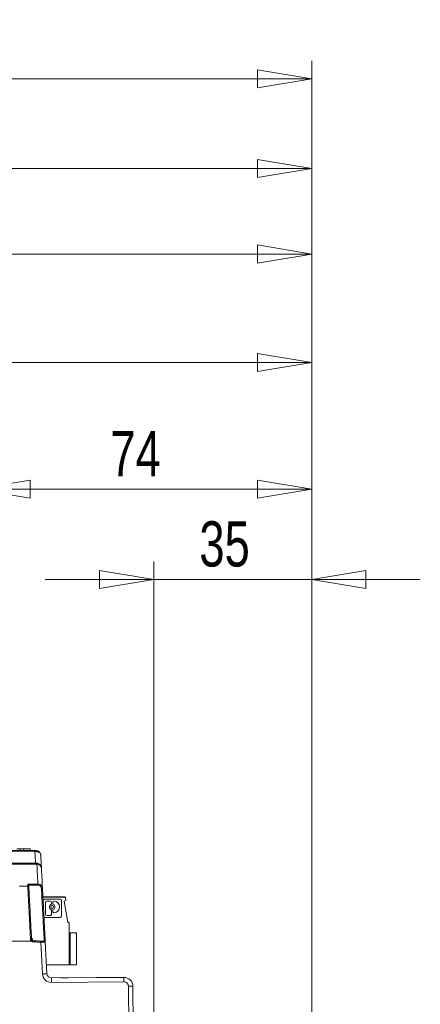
# Model space of a CAD drawing. Header units: millimetres. Extents: x 0 to 2100, y 0 to 1485.
# Tile 71 of 116: x 1348 to 1459, y 503 to 775. Entities that reach past the tile are written whole.
import ezdxf

# ---------------------------------------------------------------- set-up
doc = ezdxf.new("R2010")
doc.units = ezdxf.units.MM
doc.header["$LTSCALE"] = 5
doc.styles.add('SLDTEXTSTYLE1', font='TXT', dxfattribs={"width": 0.75})
doc.dimstyles.new('SLDDIMSTYLE0', dxfattribs={"dimtxt": 12.5, "dimasz": 15, "dimexe": 0, "dimexo": 0.0625, "dimgap": 3.125, "dimtad": 1, "dimdec": 0, "dimlfac": 0.8, "dimrnd": 1e-09, "dimzin": 12, "dimdsep": 46, "dimtxsty": 'SLDTEXTSTYLE1', "dimblk1": 'CLOSED', "dimblk2": 'CLOSED', "dimsah": 1, "dimcen": 0.09, "dimadec": 0, "dimazin": 3, "dimtfac": 1, "dimtofl": 0, "dimtmove": 0, "dimatfit": 3, "dimldrblk": 'CLOSED', "dimfxl": 1, "dimfrac": 2, "dimtolj": 1, "dimtzin": 12, "dimarcsym": 0})
doc.dimstyles.new('SLDDIMSTYLE2', dxfattribs={"dimtxt": 12.5, "dimasz": 15, "dimexe": 0, "dimexo": 0.0625, "dimgap": 3.125, "dimtad": 1, "dimdec": 0, "dimlfac": 0.8, "dimrnd": 1e-09, "dimzin": 12, "dimdsep": 46, "dimtxsty": 'SLDTEXTSTYLE1', "dimblk1": 'CLOSED', "dimblk2": 'CLOSED', "dimsah": 1, "dimcen": 0.09, "dimadec": 0, "dimazin": 3, "dimtfac": 1, "dimtmove": 0, "dimatfit": 0, "dimldrblk": 'CLOSED', "dimfxl": 1, "dimfrac": 2, "dimtolj": 1, "dimtzin": 12, "dimarcsym": 0})

# ---------------------------------------------------------------- blocks, each defined once
blk = doc.blocks.new('_CLOSED')
at = {"color": 0, "linetype": 'ByBlock', "lineweight": -2}
for p, q in [((-1, 0.166667), (0, 0)), ((-1, 0.166667), (-1, -0.166667)), ((0, 0), (-1, -0.166667)), ((0, 0), (-1, 0))]:
    blk.add_line(p, q, dxfattribs=at)
blk = doc.blocks.new('_D_8')
at = {"color": 7, "linetype": 'Continuous', "lineweight": 0}
for p, q in [((1336.11, 551.19), (1336.11, 650.58)), ((1428.91, 262.98), (1428.91, 650.58)), ((1428.91, 645.58), (1336.11, 645.58))]:
    blk.add_line(p, q, dxfattribs=at)
at = {"color": 7, "linetype": 'Continuous', "lineweight": 0, "xscale": 15, "yscale": 15, "rotation": 180}
blk.add_blockref('_CLOSED', (1336.11, 645.58), dxfattribs=at)
at = {"color": 7, "linetype": 'Continuous', "lineweight": 0, "xscale": 15, "yscale": 15}
blk.add_blockref('_CLOSED', (1428.91, 645.58), dxfattribs=at)
at = {"color": 7, "linetype": 'Continuous', "lineweight": 0, "insert": (1373.28, 661.69), "char_height": 12.5, "attachment_point": 1, "style": 'SLDTEXTSTYLE1'}
blk.add_mtext('74', dxfattribs=at)
blk = doc.blocks.new('_D_9')
at = {"color": 7, "linetype": 'Continuous', "lineweight": 0}
for p, q in [((864.18, 549.44), (864.18, 715.62)), ((1428.91, 262.98), (1428.91, 715.62)), ((1428.91, 710.62), (864.18, 710.62))]:
    blk.add_line(p, q, dxfattribs=at)
at = {"color": 7, "linetype": 'Continuous', "lineweight": 0, "xscale": 15, "yscale": 15, "rotation": 180}
blk.add_blockref('_CLOSED', (864.18, 710.62), dxfattribs=at)
at = {"color": 7, "linetype": 'Continuous', "lineweight": 0, "xscale": 15, "yscale": 15}
blk.add_blockref('_CLOSED', (1428.91, 710.62), dxfattribs=at)
at = {"color": 7, "linetype": 'Continuous', "lineweight": 0, "insert": (1132.69, 726.73), "char_height": 12.5, "attachment_point": 1, "style": 'SLDTEXTSTYLE1'}
blk.add_mtext('452', dxfattribs=at)
blk = doc.blocks.new('_D_10')
at = {"color": 7, "linetype": 'Continuous', "lineweight": 0}
for p, q in [((825.43, 450.25), (825.43, 739.23)), ((1428.91, 262.98), (1428.91, 739.23)), ((825.43, 734.23), (1428.91, 734.23))]:
    blk.add_line(p, q, dxfattribs=at)
at = {"color": 7, "linetype": 'Continuous', "lineweight": 0, "xscale": 15, "yscale": 15}
for p, rotation in [((825.43, 734.23), 180), ((1428.91, 734.23), 360)]:
    blk.add_blockref('_CLOSED', p, dxfattribs=dict(at, rotation=rotation))
at = {"color": 7, "linetype": 'Continuous', "lineweight": 0, "insert": (1113.32, 750.34), "char_height": 12.5, "attachment_point": 1, "style": 'SLDTEXTSTYLE1'}
blk.add_mtext('483', dxfattribs=at)
blk = doc.blocks.new('_D_11')
at = {"color": 7, "linetype": 'Continuous', "lineweight": 0}
for p, q in [((809.9, 335.25), (809.9, 764.07)), ((1428.91, 262.98), (1428.91, 764.07)), ((809.9, 759.07), (1428.91, 759.07))]:
    blk.add_line(p, q, dxfattribs=at)
at = {"color": 7, "linetype": 'Continuous', "lineweight": 0, "xscale": 15, "yscale": 15, "rotation": 180}
blk.add_blockref('_CLOSED', (809.9, 759.07), dxfattribs=at)
at = {"color": 7, "linetype": 'Continuous', "lineweight": 0, "xscale": 15, "yscale": 15}
blk.add_blockref('_CLOSED', (1428.91, 759.07), dxfattribs=at)
at = {"color": 7, "linetype": 'Continuous', "lineweight": 0, "insert": (1105.55, 775.18), "char_height": 12.5, "attachment_point": 1, "style": 'SLDTEXTSTYLE1'}
blk.add_mtext('495', dxfattribs=at)
blk = doc.blocks.new('_D_15')
at = {"color": 7, "linetype": 'Continuous', "lineweight": 0}
for p, q in [((1385.32, 279.81), (1385.32, 625.62)), ((1428.91, 262.98), (1428.91, 625.62)), ((1385.32, 620.62), (1355.32, 620.62)), ((1428.91, 620.62), (1385.32, 620.62)), ((1428.91, 620.62), (1458.91, 620.62))]:
    blk.add_line(p, q, dxfattribs=at)
at = {"color": 7, "linetype": 'Continuous', "lineweight": 0, "xscale": 15, "yscale": 15}
blk.add_blockref('_CLOSED', (1385.32, 620.62), dxfattribs=at)
at = {"color": 7, "linetype": 'Continuous', "lineweight": 0, "xscale": 15, "yscale": 15, "rotation": 180}
blk.add_blockref('_CLOSED', (1428.91, 620.62), dxfattribs=at)
at = {"color": 7, "linetype": 'Continuous', "lineweight": 0, "insert": (1397.88, 636.73), "char_height": 12.5, "attachment_point": 1, "style": 'SLDTEXTSTYLE1'}
blk.add_mtext('35', dxfattribs=at)
blk = doc.blocks.new('_D_16')
at = {"color": 7, "linetype": 'Continuous', "lineweight": 0}
for p, q in [((1150.78, 551.19), (1150.78, 685.62)), ((1428.91, 262.98), (1428.91, 685.62)), ((1428.91, 680.62), (1150.78, 680.62))]:
    blk.add_line(p, q, dxfattribs=at)
at = {"color": 7, "linetype": 'Continuous', "lineweight": 0, "xscale": 15, "yscale": 15, "rotation": 180}
blk.add_blockref('_CLOSED', (1150.78, 680.62), dxfattribs=at)
at = {"color": 7, "linetype": 'Continuous', "lineweight": 0, "xscale": 15, "yscale": 15}
blk.add_blockref('_CLOSED', (1428.91, 680.62), dxfattribs=at)
at = {"color": 7, "linetype": 'Continuous', "lineweight": 0, "insert": (1275.99, 696.73), "char_height": 12.5, "attachment_point": 1, "style": 'SLDTEXTSTYLE1'}
blk.add_mtext('223', dxfattribs=at)

msp = doc.modelspace()

# ---------------------------------------------------------------- linework, layer by layer
at = {"color": 8, "linetype": 'Continuous', "lineweight": 15}
msp.add_line((1352.44, 545.39), (1334.27, 545.46), dxfattribs=at)
at = {"color": 7, "linetype": 'Continuous', "lineweight": 15}
for p, q in [((1347.46, 546.18), (1348.32, 546.18)), ((1348.32, 546.18), (1348.39, 545.68)), ((1348.32, 546.18), (1349.37, 546.18)), ((1349.37, 546.18), (1349.33, 545.68)), ((1349.37, 546.18), (1351.16, 546.18)), ((1351.21, 545.68), (1351.16, 546.18)), ((1352.83, 545.4), (1352.44, 545.39)), ((1352.52, 545.68), (1352.82, 545.68)), ((1353.02, 541.93), (1352.58, 541.93)), ((1352.65, 542.21), (1353, 542.21)), ((1350.76, 536.1), (1350.76, 536.06)), ((1350.76, 536.06), (1350.78, 535.6)), ((1354.67, 532.94), (1360.66, 532.94)), ((1354.68, 532.86), (1360.69, 532.86)), ((1355.16, 532.86), (1354.68, 532.86)), ((1354.68, 532.86), (1360.69, 532.86)), ((1355.17, 532.24), (1359.47, 532.24)), ((1355.39, 528.04), (1355.39, 531.43)), ((1355.63, 531.7), (1355.63, 531.7)), ((1355.63, 531.7), (1355.65, 531.7)), ((1356.78, 531.7), (1355.65, 531.7)), ((1355.65, 531.7), (1355.65, 531.7)), ((1355.65, 531.7), (1356.78, 531.7)), ((1356.78, 531.7), (1356.78, 531.7)), ((1357.04, 531.03), (1357.04, 531.43)), ((1357.04, 531.43), (1357.04, 531.43)), ((1357.04, 531.43), (1357.04, 531.03)), ((1357.04, 531.03), (1357.04, 531.03)), ((1357.41, 531.03), (1357.41, 531.43)), ((1357.66, 531.7), (1357.66, 531.7)), ((1357.66, 531.7), (1357.67, 531.7)), ((1357.67, 531.7), (1357.7, 531.7)), ((1357.67, 531.7), (1357.7, 531.7)), ((1357.67, 531.7), (1357.67, 531.7)), ((1357.7, 531.7), (1357.7, 531.7)), ((1359.82, 527.59), (1359.82, 531.89)), ((1360.97, 531.93), (1360.54, 531.68)), ((1360.54, 531.68), (1360.97, 531.93)), ((1361.57, 525.86), (1360.54, 531.68)), ((1360.54, 531.68), (1360.54, 531.68)), ((1360.54, 531.68), (1361.57, 525.86)), ((1360.69, 532.86), (1360.69, 532.86)), ((1360.77, 532.91), (1360.77, 532.91)), ((1360.94, 532.62), (1360.97, 531.93)), ((1360.94, 532.62), (1360.94, 532.62)), ((1360.97, 531.93), (1360.94, 532.62)), ((1360.97, 531.93), (1360.97, 531.93)), ((1356.89, 530.8), (1356.89, 530.8)), ((1356.89, 529.43), (1356.89, 529.43)), ((1357.04, 529.19), (1357.04, 528.04)), ((1357.04, 529.19), (1357.04, 529.19)), ((1357.04, 529.19), (1357.04, 528.04)), ((1357.2, 530.49), (1357.2, 530.49)), ((1357.25, 529.73), (1357.25, 529.73)), ((1357.41, 528.79), (1357.41, 529.19)), ((1357.67, 528.53), (1357.7, 528.53)), ((1357.8, 528.53), (1357.8, 528.53)), ((1355.17, 527.24), (1359.47, 527.24)), ((1359.47, 527.24), (1355.17, 527.24)), ((1355.17, 527.24), (1355.17, 527.24)), ((1356.78, 527.78), (1355.65, 527.78)), ((1356.8, 527.78), (1356.8, 527.78)), ((1357.04, 528.04), (1357.04, 528.04)), ((1359.49, 527.24), (1359.47, 527.24)), ((1359.47, 527.24), (1359.47, 527.24)), ((1361.56, 525.94), (1361.66, 525.94)), ((1361.57, 525.86), (1361.69, 525.86)), ((1361.57, 525.86), (1361.57, 525.86)), ((1361.69, 525.86), (1361.57, 525.86)), ((1361.69, 525.86), (1361.69, 525.86)), ((1361.78, 525.91), (1361.78, 525.91)), ((1361.94, 514.11), (1361.94, 525.61)), ((1361.94, 525.61), (1361.94, 525.61)), ((1361.94, 525.61), (1361.94, 514.11)), ((1361.94, 525.05), (1361.94, 516.63)), ((1361.94, 525.05), (1361.94, 525.05)), ((1361.94, 516.63), (1361.94, 525.05)), ((1361.94, 525.05), (1361.94, 516.63)), ((1361.94, 525.05), (1361.94, 525.05)), ((1361.94, 516.63), (1361.94, 525.05)), ((1361.94, 525.05), (1361.94, 516.63)), ((1361.94, 525.05), (1361.94, 525.05)), ((1361.94, 516.63), (1361.94, 525.05)), ((1361.94, 525.05), (1361.94, 516.63)), ((1361.94, 525.05), (1361.94, 525.05)), ((1361.94, 516.63), (1361.94, 525.05)), ((1361.94, 525.05), (1361.94, 516.63)), ((1361.94, 525.05), (1361.94, 525.05)), ((1361.94, 516.63), (1361.94, 525.05)), ((1361.94, 525.05), (1361.94, 516.63)), ((1361.94, 525.05), (1361.94, 525.05)), ((1361.94, 516.63), (1361.94, 525.05)), ((1361.94, 525.05), (1361.94, 525.05)), ((1361.94, 516.63), (1361.94, 525.05)), ((1361.94, 525.05), (1361.94, 516.63)), ((1362.16, 522.97), (1361.94, 522.46)), ((1363.91, 522.97), (1362.16, 522.97)), ((1362.16, 522.97), (1362.16, 514.1)), ((1363.91, 522.97), (1363.91, 514.1)), ((1363.91, 514.1), (1363.91, 522.97)), ((1363.91, 522.97), (1363.91, 522.97)), ((867.87, 520.68), (1351.42, 520.68)), ((1354.09, 520.69), (1354.08, 520.39)), ((1354.54, 511.61), (1354.08, 520.39)), ((1355.33, 520.44), (1355.79, 511.66)), ((1361.94, 516.63), (1361.94, 516.63)), ((1361.94, 516.63), (1361.94, 516.63)), ((1361.94, 516.63), (1361.94, 516.63)), ((1361.94, 516.63), (1361.94, 516.63)), ((1361.94, 516.63), (1361.94, 516.63)), ((1361.94, 516.63), (1361.94, 516.63)), ((1361.94, 516.63), (1361.94, 516.63)), ((1362.16, 514.1), (1361.94, 514.61)), ((1355.66, 514.11), (1361.94, 514.11)), ((1361.94, 514.11), (1361.94, 514.11)), ((1363.91, 514.1), (1362.16, 514.1)), ((1363.91, 514.1), (1363.91, 514.1)), ((1357.05, 510.48), (1377.01, 510.65)), ((1377.03, 509.41), (1357.06, 509.24)), ((1359.75, 510.53), (1361.68, 510.55)), ((1361.68, 510.55), (1377.01, 510.68)), ((1380.3, 277.23), (1378.29, 508.18)), ((1379.54, 508.18), (1381.55, 277.23))]:
    msp.add_line(p, q, dxfattribs=at)
at = {"color": 7, "linetype": 'Continuous', "lineweight": 15, "flags": 128}
for points in [[(1348.18, 535.88), (1349.47, 535.88), (1350.48, 535.88)], [(1354.67, 532.86), (1355.16, 532.86), (1356.11, 532.86), (1356.93, 532.86), (1357.47, 532.86), (1357.66, 532.86), (1357.47, 532.86), (1356.93, 532.86), (1356.11, 532.86), (1355.16, 532.86), (1354.68, 532.86)], [(1354.67, 532.86), (1355.16, 532.86), (1356.11, 532.86), (1356.93, 532.86), (1357.47, 532.86), (1357.66, 532.86), (1357.47, 532.86), (1356.93, 532.86), (1356.11, 532.86), (1355.16, 532.86), (1354.68, 532.86)], [(1354.67, 532.86), (1355.16, 532.86), (1356.11, 532.86), (1356.93, 532.86), (1357.47, 532.86), (1357.66, 532.86), (1357.47, 532.86), (1356.93, 532.86), (1356.11, 532.86), (1355.16, 532.86), (1355.16, 532.86)], [(1354.67, 532.86), (1355.16, 532.86), (1356.11, 532.86), (1356.93, 532.86), (1357.47, 532.86), (1357.66, 532.86), (1357.47, 532.86), (1356.93, 532.86), (1356.11, 532.86), (1355.16, 532.86), (1354.68, 532.86)], [(1354.67, 532.86), (1355.16, 532.86), (1356.11, 532.86), (1356.93, 532.86), (1357.47, 532.86), (1357.66, 532.86), (1357.47, 532.86), (1356.93, 532.86), (1356.11, 532.86), (1355.16, 532.86), (1354.68, 532.86)], [(1354.67, 532.86), (1355.16, 532.86), (1356.11, 532.86), (1356.93, 532.86), (1357.47, 532.86), (1357.66, 532.86), (1357.47, 532.86), (1356.93, 532.86), (1356.11, 532.86), (1355.16, 532.86), (1354.68, 532.86)], [(1354.67, 532.86), (1355.16, 532.86), (1356.11, 532.86), (1356.93, 532.86), (1357.47, 532.86), (1357.66, 532.86), (1357.47, 532.86), (1356.93, 532.86), (1356.11, 532.86), (1355.16, 532.86), (1354.68, 532.86)], [(1363.91, 516.97), (1363.91, 517.09), (1363.91, 517.43), (1363.91, 517.94), (1363.91, 518.54), (1363.91, 519.13), (1363.91, 519.64), (1363.91, 519.98), (1363.91, 520.1), (1363.91, 519.98), (1363.91, 519.64), (1363.91, 519.13), (1363.91, 518.54), (1363.91, 517.94), (1363.91, 517.43), (1363.91, 517.09), (1363.91, 516.97)], [(1357.06, 509.24), (1357.06, 509.48), (1357.05, 509.72), (1357.05, 509.93), (1357.05, 510.12), (1357.05, 510.27), (1357.05, 510.39), (1357.05, 510.46), (1357.05, 510.48)], [(1377.03, 509.41), (1377.02, 509.66), (1377.02, 509.89), (1377.02, 510.1), (1377.02, 510.29), (1377.02, 510.45), (1377.02, 510.56), (1377.01, 510.63), (1377.01, 510.65)]]:
    msp.add_lwpolyline(points, dxfattribs=at)
at = {"color": 7, "linetype": 'Continuous', "lineweight": 15}
msp.add_circle((1357.23, 530.11), 0.381, dxfattribs=at)
for centre, radius, start, end in [((1352.76, 545.45), 0.328, 137.2659, 191.0871), ((1351.43, 545.46), 1.41, 357.2809, 8.7191), ((1352.29, 542.15), 0.366, 322.7329, 10.236), ((1354.42, 542.14), 1.42, 177.2897, 188.7103), ((1350.48, 536.17), 2.83, 359.3611, 5.3826), ((1350.49, 535.58), 0.297, 3.4967, 90.6129), ((1354.41, 533.75), 1.49, 84.4326, 95.7889), ((1355.17, 531.89), 0.351, 90, 180), ((1355.17, 531.89), 0.351, 93.9017, 179.9987), ((1355.65, 531.43), 0.263, 90.0004, 179.9984), ((1356.78, 531.43), 0.263, 0, 90), ((1356.78, 531.43), 0.263, 0, 90), ((1356.78, 531.03), 0.263, 295.8849, 0), ((1356.78, 531.03), 0.263, 295.8849, 0), ((1357.67, 531.43), 0.263, 90.0004, 179.9984), ((1357.67, 531.03), 0.263, 180.0016, 244.1151), ((1357.7, 530.11), 1.59, 270, 90), ((1357.7, 530.11), 1.59, 273.9017, 90), ((1359.47, 531.89), 0.351, 0.0005, 90), ((1360.66, 532.69), 0.25, 14.5004, 89.9994), ((1360.69, 532.61), 0.25, 2.5, 89.9994), ((1360.69, 532.61), 0.25, 2.5, 89.9996), ((1360.66, 532.69), 0.25, 14.4981, 63.4349), ((1357.23, 530.11), 0.761, 115.8849, 244.1151), ((1357.23, 530.11), 0.761, 115.8849, 244.1151), ((1356.78, 529.19), 0.263, 0.0017, 64.1151), ((1356.78, 529.19), 0.263, 0.0004, 64.1151), ((1357.23, 530.11), 0.381, 0, 93.9017), ((1357.23, 530.11), 0.381, 273.9017, 0), ((1357.67, 529.19), 0.263, 115.8849, 179.9984), ((1357.67, 528.79), 0.263, 179.9984, 270), ((1357.23, 530.11), 0.761, 295.8849, 64.1151), ((1355.65, 528.04), 0.263, 180.0016, 270), ((1356.78, 528.04), 0.263, 270.0004, 0.0017), ((1356.78, 528.04), 0.263, 273.9017, 0), ((1359.47, 527.59), 0.351, 270.0005, 360), ((1361.66, 525.69), 0.25, 14.6355, 90), ((1361.69, 525.61), 0.25, 0, 90), ((1361.69, 525.61), 0.25, 0, 90), ((1361.66, 525.69), 0.25, 14.4981, 63.4349), ((1351.44, 518.87), 2.22, 87.1784, 94.9316), ((1360.14, 511.94), 12.35, 133.5696, 134.9533), ((1470.77, 511.69), 119.29, 175.6226, 175.7654), ((1355.03, 520.43), 0.299, 3.0857, 90.2057), ((1356.73, 475.83), 35.85, 91.5019, 93.4991), ((1357.04, 511.74), 2.5, 183, 270.5), ((1357.04, 511.73), 1.25, 183, 270.5), ((1359.75, 510.23), 0.3, 90.5, 116.0336), ((1377.04, 508.15), 2.5, 0.5, 90.5), ((1377.04, 508.16), 1.25, 0.5, 90.5), ((1378.91, 472.36), 35.82, 89.0002, 90.9998)]:
    msp.add_arc(centre, radius, start, end, dxfattribs=at)
at = {"color": 8, "linetype": 'Continuous', "lineweight": 15}
for centre in [(1362.1, 510.52), (1377.43, 510.66)]:
    msp.add_arc(centre, 0.42, 176.2736, 180.2769, dxfattribs=at)
at = {"color": 7, "linetype": 'Continuous', "lineweight": 15}
for points, knots in [([(865.43, 545.68), (876.71, 545.68), (895.16, 545.68), (921.07, 545.68), (941.46, 545.68), (960.47, 545.68), (978.06, 545.68), (995.78, 545.68), (1013.55, 545.68), (1031.11, 545.68), (1048.34, 545.68), (1065.24, 545.68), (1082.01, 545.68), (1098.66, 545.68), (1114.87, 545.68), (1130.68, 545.68), (1146.16, 545.68), (1161.76, 545.68), (1177.7, 545.68), (1194.01, 545.68), (1210.61, 545.68), (1227.21, 545.68), (1245.65, 545.68), (1265.84, 545.68), (1287.72, 545.68), (1309.43, 545.68), (1331.01, 545.68), (1345.35, 545.68), (1352.52, 545.68)], [0, 0, 0, 0, 0.071885, 0.117566, 0.163238, 0.198848, 0.234595, 0.270327, 0.305954, 0.341464, 0.376023, 0.410615, 0.445278, 0.479972, 0.514617, 0.546709, 0.578818, 0.610898, 0.642952, 0.676192, 0.709505, 0.74284, 0.776109, 0.820816, 0.865559, 0.910369, 0.95521, 1, 1, 1, 1]), ([(1352.65, 542.21), (1352.61, 542.81), (1352.54, 543.87), (1352.47, 544.93), (1352.44, 545.39)], [0, 0, 0, 0, 0.562858, 1, 1, 1, 1]), ([(1352.82, 545.68), (1352.94, 545.67), (1353.16, 545.65), (1353.5, 545.49), (1353.83, 545.22), (1354, 544.88), (1354.06, 544.63), (1354.07, 544.54), (1354.07, 544.5), (1354.07, 544.49), (1354.07, 544.49)], [0, 0, 0, 0, 0.1636143, 0.3223001, 0.5411351, 0.825717, 0.9433426, 0.9810029, 0.9962584, 1, 1, 1, 1]), ([(1354.07, 544.49), (1354.07, 544.49), (1354.07, 544.5), (1354.07, 544.53), (1354.06, 544.6), (1354.01, 544.79), (1353.83, 545.05), (1353.51, 545.26), (1353.18, 545.38), (1352.95, 545.39), (1352.83, 545.4)], [0, 0, 0, 0, 0.003741, 0.019009, 0.056682, 0.174279, 0.458866, 0.677706, 0.836392, 1, 1, 1, 1]), ([(1354.07, 544.49), (1354.08, 544.33), (1354.12, 543.44), (1354.19, 542.19), (1354.25, 541.1), (1354.26, 540.74)], [0, 0, 0, 0, 0.128973, 0.711962, 1, 1, 1, 1]), ([(1352.58, 541.93), (1340.51, 541.93), (1322.38, 541.93), (1298.07, 541.93), (1278.65, 541.93), (1258.02, 541.93), (1238.52, 541.93), (1221.31, 541.93), (1206.46, 541.93), (1189.99, 541.93), (1171.98, 541.93), (1153.9, 541.93), (1137.32, 541.93), (1117.12, 541.93), (1096.98, 541.93), (1076.7, 541.93), (1061.35, 541.93), (1045.82, 541.93), (1030.6, 541.93), (1015.79, 541.93), (1001.48, 541.93), (987.07, 541.93), (972.6, 541.93), (958.11, 541.93), (940.91, 541.93), (921.1, 541.93), (894.97, 541.93), (876.51, 541.93), (865.4, 541.93)], [0, 0, 0, 0, 0.074562, 0.111881, 0.149197, 0.19311, 0.237014, 0.266768, 0.29654, 0.326282, 0.366008, 0.405911, 0.437419, 0.468929, 0.53197, 0.563433, 0.594891, 0.626582, 0.658263, 0.686904, 0.715586, 0.744241, 0.773898, 0.803579, 0.83325, 0.880684, 0.928211, 1, 1, 1, 1]), ([(889.74, 542.11), (892.79, 542.1), (903.18, 542.06), (921.17, 542.03), (943.09, 542), (961.21, 541.99), (975.32, 541.98), (986.07, 541.97), (996.97, 541.97), (1008.03, 541.96), (1019.15, 541.96), (1031.76, 541.96), (1045.77, 541.96), (1061.13, 541.96), (1076.41, 541.96), (1096.74, 541.96), (1116.94, 541.96), (1137.23, 541.96), (1152.45, 541.96), (1167.72, 541.96), (1183.13, 541.96), (1198.73, 541.96), (1214.66, 541.97), (1230.8, 541.97), (1247.14, 541.98), (1263.46, 541.99), (1280.46, 542.01), (1298.08, 542.04), (1322.41, 542.09), (1340.55, 542.16), (1352.65, 542.21)], [0, 0, 0, 0, 0.02076, 0.070794, 0.120903, 0.166373, 0.189217, 0.212061, 0.235386, 0.258709, 0.282294, 0.30588, 0.338695, 0.371642, 0.404834, 0.438066, 0.504828, 0.538205, 0.571591, 0.604508, 0.63742, 0.670713, 0.704007, 0.738494, 0.772986, 0.807772, 0.84256, 0.881874, 0.921217, 1, 1, 1, 1]), ([(1353, 542.21), (1353.11, 542.2), (1353.22, 542.19), (1353.44, 542.11), (1353.7, 541.97), (1354.02, 541.62), (1354.21, 541.18), (1354.26, 540.87), (1354.26, 540.74), (1354.26, 540.74)], [0, 0, 0, 0, 0.128415, 0.14386, 0.291024, 0.508893, 0.810532, 0.996395, 1, 1, 1, 1]), ([(1353.3, 536.43), (1353.23, 537.64), (1353.1, 540.1), (1353.02, 541.68), (1353.02, 541.86), (1353.02, 541.93)], [0, 0, 0, 0, 0.372287, 0.760702, 1, 1, 1, 1]), ([(1354.26, 540.74), (1354.26, 540.74), (1354.26, 540.84), (1354.21, 541.1), (1354.03, 541.46), (1353.71, 541.74), (1353.45, 541.85), (1353.24, 541.91), (1353.12, 541.92), (1353.02, 541.93)], [0, 0, 0, 0, 0.003605, 0.189463, 0.49112, 0.709006, 0.856152, 0.871578, 1, 1, 1, 1]), ([(1354.26, 540.74), (1354.27, 540.68), (1354.28, 540.53), (1354.36, 538.92), (1354.49, 536.45), (1354.55, 535.24)], [0, 0, 0, 0, 0.256807, 0.634867, 1, 1, 1, 1]), ([(1350.46, 536.39), (1350.55, 536.39), (1351.5, 536.41), (1352.45, 536.42), (1353.3, 536.43)], [0, 0, 0, 0, 0.1005712, 1, 1, 1, 1]), ([(1350.48, 535.88), (1350.48, 535.88), (1350.48, 535.92), (1350.47, 536.09), (1350.46, 536.26), (1350.46, 536.39)], [0, 0, 0, 0, 0.000027, 0.219642, 1, 1, 1, 1]), ([(1350.46, 536.39), (1350.46, 536.39), (1350.5, 536.38), (1350.58, 536.35), (1350.67, 536.27), (1350.73, 536.19), (1350.75, 536.13), (1350.76, 536.1)], [0, 0, 0, 0, 0.007743, 0.3663993, 0.637126, 0.8179563, 1, 1, 1, 1]), ([(1353.3, 536.43), (1353.44, 536.42), (1353.71, 536.39), (1354.08, 536.19), (1354.37, 535.88), (1354.52, 535.54), (1354.54, 535.32), (1354.55, 535.24)], [0, 0, 0, 0, 0.216212, 0.432174, 0.64835, 0.867162, 1, 1, 1, 1]), ([(1351.25, 521.07), (1351.2, 521.93), (1351.11, 523.67), (1350.98, 526.18), (1350.86, 528.57), (1350.75, 530.71), (1350.65, 532.58), (1350.6, 533.71), (1350.55, 534.63), (1350.51, 535.34), (1350.49, 535.74), (1350.48, 535.88), (1350.48, 535.88)], [0, 0, 0, 0, 0.122671, 0.248845, 0.372461, 0.499651, 0.622939, 0.749773, 0.778665, 0.894569, 0.999996, 1, 1, 1, 1]), ([(1353.31, 536.13), (1352.46, 536.12), (1351.61, 536.11), (1350.76, 536.1), (1350.76, 536.1)], [0, 0, 0, 0, 0.999056, 1, 1, 1, 1]), ([(1350.78, 535.6), (1350.79, 535.4), (1350.82, 534.99), (1350.88, 533.86), (1350.95, 532.38), (1351.05, 530.56), (1351.16, 528.45), (1351.28, 526.14), (1351.41, 523.65), (1351.5, 521.94), (1351.55, 521.08)], [0, 0, 0, 0, 0.123288, 0.25015, 0.373444, 0.500298, 0.623935, 0.751137, 0.873811, 1, 1, 1, 1]), ([(1354.26, 535.24), (1354.25, 535.3), (1354.23, 535.47), (1354.12, 535.72), (1353.9, 535.95), (1353.62, 536.11), (1353.42, 536.12), (1353.31, 536.13)], [0, 0, 0, 0, 0.132893, 0.351528, 0.567489, 0.783468, 1, 1, 1, 1]), ([(1355.03, 520.72), (1355.03, 520.77), (1355.02, 520.92), (1354.99, 521.48), (1354.93, 522.54), (1354.86, 523.99), (1354.76, 525.77), (1354.65, 527.86), (1354.53, 530.05), (1354.4, 532.53), (1354.31, 534.24), (1354.26, 535.24)], [0, 0, 0, 0, 0.063212, 0.178537, 0.297213, 0.412635, 0.531412, 0.646889, 0.765718, 0.864596, 1, 1, 1, 1]), ([(1354.55, 535.24), (1354.6, 534.37), (1354.69, 532.62), (1354.82, 530.11), (1354.95, 527.74), (1355.06, 525.62), (1355.15, 523.79), (1355.23, 522.31), (1355.29, 521.22), (1355.32, 520.64), (1355.33, 520.49), (1355.33, 520.44)], [0, 0, 0, 0, 0.115474, 0.234295, 0.349769, 0.468594, 0.584015, 0.702789, 0.818114, 0.936788, 1, 1, 1, 1]), ([(1351.42, 520.68), (1351.42, 520.68), (1351.41, 520.68), (1351.36, 520.74), (1351.28, 520.87), (1351.26, 521.01), (1351.25, 521.07)], [0, 0, 0, 0, 0.00017, 0.071119, 0.53454, 1, 1, 1, 1]), ([(1351.8, 520.5), (1351.79, 520.5), (1351.72, 520.51), (1351.57, 520.55), (1351.47, 520.63), (1351.42, 520.68)], [0, 0, 0, 0, 0.059943, 0.529974, 1, 1, 1, 1]), ([(1351.52, 521.57), (1351.53, 521.53), (1351.54, 521.46), (1351.6, 521.36), (1351.68, 521.3), (1351.76, 521.27), (1351.79, 521.27), (1351.8, 521.27)], [0, 0, 0, 0, 0.2501887, 0.5006898, 0.7422384, 0.9708819, 1, 1, 1, 1]), ([(1351.55, 521.08), (1351.55, 521.05), (1351.56, 520.98), (1351.6, 520.92), (1351.63, 520.89), (1351.63, 520.88)], [0, 0, 0, 0, 0.4647341, 0.9286052, 1, 1, 1, 1]), ([(1351.63, 520.88), (1351.66, 520.86), (1351.71, 520.82), (1351.78, 520.8), (1351.82, 520.8), (1351.82, 520.8)], [0, 0, 0, 0, 0.470108, 0.940071, 1, 1, 1, 1]), ([(1351.8, 521.27), (1351.8, 521.22), (1351.81, 520.98), (1351.82, 520.83), (1351.82, 520.8), (1351.82, 520.8)], [0, 0, 0, 0, 0.170658, 0.855324, 1, 1, 1, 1]), ([(1351.88, 520.49), (1351.87, 520.49), (1351.85, 520.5), (1351.82, 520.5), (1351.8, 520.5)], [0, 0, 0, 0, 0.071854, 1, 1, 1, 1]), ([(1351.82, 520.8), (1351.82, 520.79), (1351.82, 520.78), (1351.83, 520.73), (1351.85, 520.65), (1351.86, 520.57), (1351.87, 520.51), (1351.88, 520.49)], [0, 0, 0, 0, 0.214071, 0.429245, 0.646893, 0.867634, 1, 1, 1, 1]), ([(1351.82, 520.8), (1352.15, 520.77), (1352.91, 520.72), (1353.66, 520.7), (1354.09, 520.69)], [0, 0, 0, 0, 0.4384816, 1, 1, 1, 1]), ([(1354.08, 520.39), (1353.65, 520.4), (1352.92, 520.42), (1352.18, 520.47), (1351.88, 520.49)], [0, 0, 0, 0, 0.5809151, 1, 1, 1, 1]), ([(1355.33, 520.44), (1355.32, 520.43), (1355.29, 520.42), (1355.08, 520.4), (1354.76, 520.39), (1354.41, 520.39), (1354.18, 520.39), (1354.08, 520.39)], [0, 0, 0, 0, 0.2135145, 0.4272479, 0.640319, 0.8535653, 1, 1, 1, 1]), ([(1354.09, 520.69), (1354.16, 520.69), (1354.34, 520.68), (1354.6, 520.68), (1354.84, 520.69), (1355, 520.7), (1355.02, 520.72), (1355.03, 520.72)], [0, 0, 0, 0, 0.147377, 0.361539, 0.574658, 0.787616, 1, 1, 1, 1])]:
    msp.add_open_spline(points, degree=3, knots=knots, dxfattribs=at)

# ---------------------------------------------------------------- dimensions: what is measured, and where the dimension line sits
at = {"color": 7, "linetype": 'Continuous', "lineweight": 0}
for base, p1, p2, dimstyle, picture, middle in [((1428.91, 759.07), (809.9, 330.25), (1428.91, 257.98), 'SLDDIMSTYLE0', '_D_11', (1119.41, 759.07)), ((1428.91, 734.23), (825.43, 445.25), (1428.91, 257.98), 'SLDDIMSTYLE0', '_D_10', (1127.17, 734.23)), ((864.18, 710.62), (1428.91, 257.98), (864.18, 544.44), 'SLDDIMSTYLE0', '_D_9', (1146.55, 710.62)), ((1150.78, 680.62), (1428.91, 257.98), (1150.78, 546.19), 'SLDDIMSTYLE0', '_D_16', (1289.84, 680.62)), ((1336.11, 645.58), (1428.91, 257.98), (1336.11, 546.19), 'SLDDIMSTYLE0', '_D_8', (1382.51, 645.58)), ((1385.32, 620.62), (1428.91, 257.98), (1385.32, 274.81), 'SLDDIMSTYLE2', '_D_15', (1407.12, 620.62))]:
    dim = msp.add_linear_dim(base=base, p1=p1, p2=p2, dimstyle=dimstyle, dxfattribs=at)
    dim.commit()
    dim.dimension.update_dxf_attribs({"geometry": picture, "text_midpoint": middle, "dimtype": 160})

doc.saveas('drawing.dxf')
